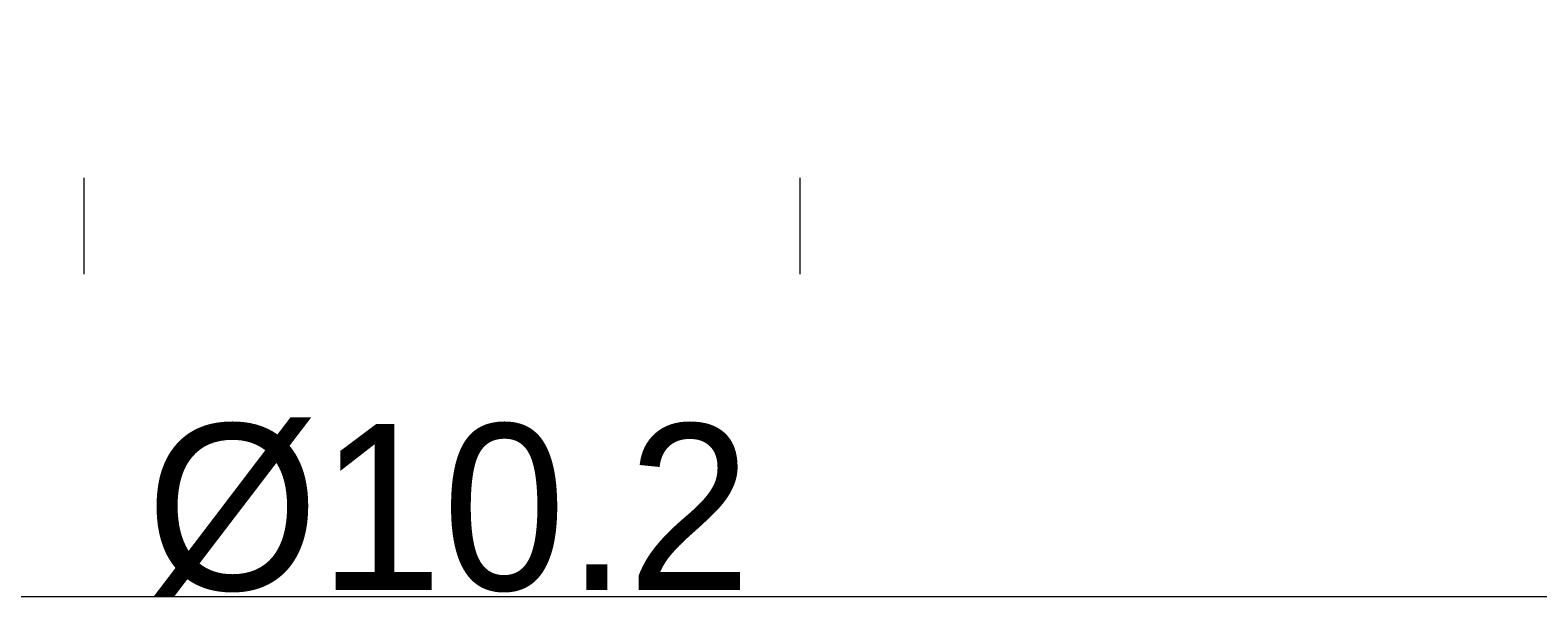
# Model space of a CAD drawing. Extents: x 12 to 129, y -152 to -7.
# Tile 2 of 8: x 59 to 94, y -152 to -139. Entities that reach past the tile are written whole.
import ezdxf

# ---------------------------------------------------------------- set-up
doc = ezdxf.new("R2010")
doc.units = 0
doc.header["$MEASUREMENT"] = 0
doc.layers.add('Livello 1', color=7, linetype='Continuous', lineweight=0)

# ---------------------------------------------------------------- blocks, each defined once
blk = doc.blocks.new('Block_0')
at = {"layer": 'Livello 1'}
blk.add_lwpolyline([(11.619, -151.845), (129.309, -151.845), (129.309, -20.239), (11.619, -20.239)], close=True, dxfattribs=at)
at = {"layer": 'Livello 1', "insert": (61.336, -151.845), "char_height": 0.2, "attachment_point": 7}
blk.add_mtext('\\C250;\\c3355443;\\FBrandon Grotesque Regular|b0|i0|c1;\\H3.894000;\\W1.000000;Ø10.2', dxfattribs=at)
blk = doc.blocks.new('Block_1')
at = {"layer": 'Livello 1'}
blk.add_lwpolyline([(11.619, -151.845), (129.309, -151.845), (129.309, -20.239), (11.619, -20.239)], close=True, dxfattribs=at)
blk = doc.blocks.new('Block_2')
at = {"layer": 'Livello 1'}
blk.add_lwpolyline([(11.619, -151.845), (129.309, -151.845), (129.309, -20.239), (11.619, -20.239)], close=True, dxfattribs=at)
blk = doc.blocks.new('Block_3')
at = {"layer": 'Livello 1'}
blk.add_lwpolyline([(11.619, -151.845), (129.309, -151.845), (129.309, -20.239), (11.619, -20.239)], close=True, dxfattribs=at)

msp = doc.modelspace()

# ---------------------------------------------------------------- linework, layer by layer
at = {"layer": 'Livello 1', "color": 250, "lineweight": 9, "true_color": 0x333333}
for p, q in [((59.876, -142.039), (59.876, -144.292)), ((76.66, -142.039), (76.66, -144.292))]:
    msp.add_line(p, q, dxfattribs=at)

# ---------------------------------------------------------------- block references
at = {"layer": 'Livello 1'}
for name in ['Block_2', 'Block_0', 'Block_1', 'Block_3']:
    msp.add_blockref(name, (0, 0), dxfattribs=at)

doc.saveas('drawing.dxf')
